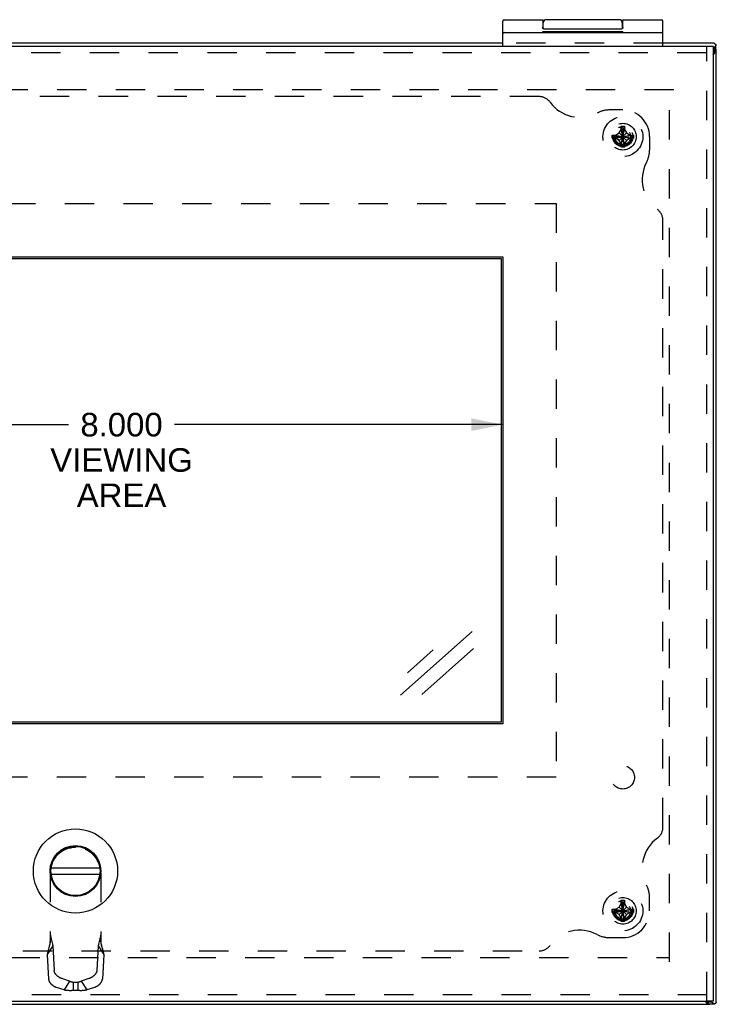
# Model space of a CAD drawing. Header units: inches. Extents: x 0 to 50, y 0 to 32.4.
# Tile 4 of 11: x 17.5 to 24, y 12.6 to 21.9. Entities that reach past the tile are written whole.
import ezdxf

# ---------------------------------------------------------------- set-up
doc = ezdxf.new("R2010")
doc.units = ezdxf.units.IN
doc.header["$LTSCALE"] = 2.75
doc.header["$MEASUREMENT"] = 0
doc.linetypes.add('HIDDEN', pattern=[0.2, 0.1, -0.1])
doc.layers.get('0').update_dxf_attribs({"linetype": 'CONTINUOUS'})
for name, color, linetype in [('DEFAULT_2', 8, 'HIDDEN'), ('DIMENSIONS', 7, 'CONTINUOUS'), ('DOOR_ASSEMBLY', 7, 'CONTINUOUS'), ('SUBPANEL', 7, 'CONTINUOUS')]:
    doc.layers.add(name, color=color, linetype=linetype)
doc.styles.get("Standard").update_dxf_attribs({"font": 'arial.ttf'})
doc.dimstyles.new('DIMSTYLE_3', dxfattribs={"dimtxt": 0.220588, "dimasz": 0.294118, "dimexe": 0.09, "dimexo": 0.07, "dimgap": 0.0375, "dimtad": 0, "dimtih": 1, "dimtoh": 1, "dimdec": 3, "dimzin": 4, "dimdsep": 46, "dimtxsty": 'Standard', "dimblk": '_FILLED', "dimblk1": '_FILLED', "dimblk2": '_FILLED', "dimcen": 0.09, "dimadec": 3, "dimazin": 1, "dimtfac": 1, "dimtdec": 3, "dimtofl": 0, "dimtmove": 0, "dimatfit": 3, "dimldrblk": '_FILLED', "dimfxl": 0, "dimtolj": 1, "dimtzin": 4, "dimarcsym": 0})

# ---------------------------------------------------------------- blocks, each defined once
blk = doc.blocks.new('_FILLED')
at = {"color": 0, "linetype": 'ByBlock'}
blk.add_solid([(0, 0), (-1, 0.2), (-1, -0.2)], dxfattribs=at)
blk = doc.blocks.new('*D7')
at = {"layer": 'DIMENSIONS', "color": 2, "linetype": 'Continuous'}
for p, q in [((14.0078, 18.078), (17.9434, 18.078)), ((22.0078, 18.078), (18.9348, 18.078))]:
    blk.add_line(p, q, dxfattribs=at)
at = {"layer": 'DIMENSIONS', "color": 2, "linetype": 'Continuous', "xscale": 0.2941176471, "yscale": 0.2941176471, "zscale": 0.2941176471, "rotation": 180}
blk.add_blockref('_FILLED', (14.0078, 18.078), dxfattribs=at)
at = {"layer": 'DIMENSIONS', "color": 2, "linetype": 'Continuous', "xscale": 0.2941176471, "yscale": 0.2941176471, "zscale": 0.2941176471}
blk.add_blockref('_FILLED', (22.0078, 18.078), dxfattribs=at)
at = {"layer": 'DIMENSIONS', "color": 2, "linetype": 'Continuous', "insert": (18.4391, 18.1883), "char_height": 0.22059, "width": 1.33255, "attachment_point": 2, "line_spacing_factor": 0.9}
blk.add_mtext('8.000\\PVIEWING\\PAREA', dxfattribs=at)

msp = doc.modelspace()

# ---------------------------------------------------------------- linework, layer by layer
at = {"color": 3, "linetype": 'Continuous'}
for p, q in [((22.0078, 21.6498), (14.0078, 21.6498)), ((23.9868, 21.6498), (23.5078, 21.6498)), ((23.9868, 21.6069), (23.9778, 21.598)), ((24.0078, 12.6708), (24.0078, 21.5898)), ((12.0678, 12.6498), (23.9478, 12.6498)), ((23.9555, 12.6803), (23.9649, 12.6708))]:
    msp.add_line(p, q, dxfattribs=at)
at = {"color": 7, "linetype": 'Continuous'}
for p, q in [((23.9868, 21.6069), (23.9868, 21.5684)), ((24.0029, 21.5814), (24.0029, 21.633)), ((24.0078, 21.5898), (24.0029, 21.5898)), ((24.0078, 21.5806), (24.0029, 21.5806)), ((23.9868, 21.5684), (23.9778, 21.5595)), ((23.9169, 12.6803), (23.9263, 12.6708)), ((23.9649, 12.6708), (23.9263, 12.6708)), ((23.9385, 12.6498), (23.9385, 12.6546)), ((23.9393, 12.6546), (23.9909, 12.6546)), ((23.9478, 12.6498), (23.9478, 12.6546))]:
    msp.add_line(p, q, dxfattribs=at)
at = {"color": 3, "linetype": 'Continuous'}
for points in [[(23.9778, 21.5425), (23.9783, 21.5431), (23.9824, 21.5473), (23.9863, 21.5512), (23.9899, 21.5549), (23.9932, 21.5583), (23.9962, 21.5616), (23.9988, 21.5646), (24.0012, 21.5674), (24.0032, 21.57), (24.0048, 21.5725), (24.0061, 21.5748), (24.007, 21.5769), (24.0076, 21.5788), (24.0078, 21.5806)], [(23.9867, 21.6498), (23.9868, 21.6498), (23.9869, 21.6497), (23.987, 21.6497), (23.9871, 21.6496), (23.9872, 21.6495), (23.9872, 21.6494)], [(23.9868, 21.6069), (23.9887, 21.6096), (23.9906, 21.6121), (23.9925, 21.6146), (23.9944, 21.6171), (23.9963, 21.6194), (23.9982, 21.6217)], [(23.9872, 21.6494), (23.9876, 21.6492), (23.9879, 21.649), (23.9883, 21.6487), (23.9886, 21.6484), (23.989, 21.6481), (23.9893, 21.6477)], [(23.9893, 21.6477), (23.99, 21.6473), (23.9907, 21.6469), (23.9913, 21.6464), (23.992, 21.6459), (23.9926, 21.6453), (23.9933, 21.6448)], [(23.9933, 21.6448), (23.994, 21.6443), (23.9948, 21.6438), (23.9956, 21.6433), (23.9963, 21.6428), (23.9971, 21.6423), (23.9978, 21.6417)], [(23.9978, 21.6417), (23.999, 21.6409), (24.0001, 21.6399), (24.001, 21.6388), (24.0018, 21.6376), (24.0024, 21.6362), (24.0028, 21.6348), (24.0029, 21.6332), (24.0029, 21.633)], [(24.0029, 21.633), (24.0028, 21.6316), (24.0025, 21.6299), (24.002, 21.6282), (24.0013, 21.6265), (24.0004, 21.6248), (23.9994, 21.6232), (23.9982, 21.6217)], [(23.8999, 12.6803), (23.9011, 12.6792), (23.9053, 12.6751), (23.9092, 12.6713), (23.9129, 12.6677), (23.9163, 12.6644), (23.9196, 12.6614), (23.9226, 12.6587), (23.9254, 12.6564), (23.928, 12.6544), (23.9305, 12.6527), (23.9327, 12.6514), (23.9348, 12.6505), (23.9368, 12.65), (23.9385, 12.6498)], [(23.9649, 12.6708), (23.9675, 12.6689), (23.9701, 12.6669), (23.9726, 12.665), (23.975, 12.6631), (23.9774, 12.6612), (23.9797, 12.6593)], [(23.9909, 12.6546), (23.9896, 12.6547), (23.9879, 12.655), (23.9862, 12.6555), (23.9844, 12.6562), (23.9827, 12.6571), (23.9812, 12.6582), (23.9797, 12.6593)], [(23.9997, 12.6597), (23.9989, 12.6585), (23.9979, 12.6574), (23.9968, 12.6565), (23.9956, 12.6557), (23.9942, 12.6551), (23.9927, 12.6548), (23.9912, 12.6546), (23.9909, 12.6546)], [(24.0027, 12.6643), (24.0023, 12.6635), (24.0018, 12.6627), (24.0013, 12.662), (24.0008, 12.6612), (24.0003, 12.6605), (23.9997, 12.6597)], [(24.0057, 12.6682), (24.0053, 12.6675), (24.0048, 12.6669), (24.0044, 12.6662), (24.0038, 12.6656), (24.0033, 12.6649), (24.0027, 12.6643)], [(24.0074, 12.6703), (24.0072, 12.67), (24.0069, 12.6696), (24.0067, 12.6693), (24.0064, 12.6689), (24.006, 12.6686), (24.0057, 12.6682)], [(24.0078, 12.6708), (24.0077, 12.6707), (24.0077, 12.6706), (24.0077, 12.6706), (24.0076, 12.6705), (24.0075, 12.6704), (24.0074, 12.6703)]]:
    msp.add_lwpolyline(points, dxfattribs=at)
at = {"color": 7, "linetype": 'Continuous'}
for points in [[(23.9868, 21.5684), (23.9887, 21.5697), (23.9906, 21.571), (23.9925, 21.5722), (23.9944, 21.5734), (23.9963, 21.5746), (23.9982, 21.5757)], [(24.0029, 21.5814), (24.0029, 21.5808), (24.0027, 21.5802), (24.0023, 21.5795), (24.0019, 21.5788), (24.0012, 21.578), (24.0004, 21.5773), (23.9994, 21.5765), (23.9982, 21.5757)], [(23.9263, 12.6708), (23.9276, 12.6689), (23.9289, 12.6669), (23.9302, 12.665), (23.9314, 12.6631), (23.9326, 12.6612), (23.9337, 12.6593)], [(23.9393, 12.6546), (23.9388, 12.6547), (23.9381, 12.6549), (23.9375, 12.6552), (23.9367, 12.6557), (23.936, 12.6563), (23.9352, 12.6572), (23.9345, 12.6582), (23.9337, 12.6593)]]:
    msp.add_lwpolyline(points, dxfattribs=at)
at = {"layer": 'DEFAULT_2', "color": 8, "linetype": 'HIDDEN'}
for p, q in [((23.5078, 21.6498), (22.0078, 21.6498)), ((23.6107, 21.2121), (12.4478, 21.2121)), ((23.5701, 13.0468), (23.5701, 21.2098)), ((23.0979, 20.8097), (23.1173, 20.8433)), ((23.1173, 20.6755), (23.1482, 20.8741)), ((23.1173, 20.8731), (23.1173, 20.8741)), ((23.1482, 20.6755), (23.1173, 20.8741)), ((23.1173, 20.8433), (23.1173, 20.8731)), ((23.1173, 20.7063), (23.1483, 20.8433)), ((23.1483, 20.7063), (23.1173, 20.8433)), ((23.1328, 20.7748), (23.1328, 20.8488)), ((23.1482, 20.8741), (23.1483, 20.8731)), ((23.1483, 20.8731), (23.1483, 20.8433)), ((23.1483, 20.8433), (23.1677, 20.8097)), ((23.0335, 20.7593), (23.232, 20.7903)), ((23.0335, 20.7903), (23.0345, 20.7903)), ((23.0335, 20.7903), (23.232, 20.7593)), ((23.0345, 20.7593), (23.0335, 20.7593)), ((23.0345, 20.7903), (23.0643, 20.7903)), ((23.0643, 20.7593), (23.0345, 20.7593)), ((23.0388, 20.7748), (23.1328, 20.7748)), ((23.0643, 20.7903), (23.0979, 20.8097)), ((23.0643, 20.7593), (23.2013, 20.7903)), ((23.0643, 20.7903), (23.2013, 20.7593)), ((23.0979, 20.7399), (23.0643, 20.7593)), ((23.0979, 20.7399), (23.1677, 20.8097)), ((23.1677, 20.7399), (23.0979, 20.8097)), ((23.1677, 20.8097), (23.2013, 20.7903)), ((23.2013, 20.7593), (23.1677, 20.7399)), ((23.2013, 20.7903), (23.231, 20.7903)), ((23.231, 20.7593), (23.2013, 20.7593)), ((23.231, 20.7903), (23.232, 20.7903)), ((23.232, 20.7593), (23.231, 20.7593)), ((23.1173, 20.7063), (23.0979, 20.7399)), ((23.1173, 20.6765), (23.1173, 20.7063)), ((23.1173, 20.6755), (23.1173, 20.6765)), ((23.1483, 20.6765), (23.1482, 20.6755)), ((23.1677, 20.7399), (23.1483, 20.7063)), ((23.1483, 20.7063), (23.1483, 20.6765)), ((23.0643, 13.5403), (23.0979, 13.5597)), ((23.0979, 13.5597), (23.1173, 13.5933)), ((23.0979, 13.5597), (23.1677, 13.4899)), ((23.0979, 13.4899), (23.1677, 13.5597)), ((23.1482, 13.4255), (23.1173, 13.6241)), ((23.1173, 13.6231), (23.1173, 13.6241)), ((23.1173, 13.4255), (23.1482, 13.6241)), ((23.1173, 13.5933), (23.1173, 13.6231)), ((23.1483, 13.4563), (23.1173, 13.5933)), ((23.1173, 13.4563), (23.1483, 13.5933)), ((23.1328, 13.5248), (23.1328, 13.5988)), ((23.1482, 13.6241), (23.1483, 13.6231)), ((23.1483, 13.6231), (23.1483, 13.5933)), ((23.1483, 13.5933), (23.1677, 13.5597)), ((23.1677, 13.5597), (23.2013, 13.5403)), ((23.0335, 13.5093), (23.232, 13.5403)), ((23.0335, 13.5403), (23.0345, 13.5403)), ((23.0335, 13.5403), (23.232, 13.5093)), ((23.0345, 13.5093), (23.0335, 13.5093)), ((23.0345, 13.5403), (23.0643, 13.5403)), ((23.0643, 13.5093), (23.0345, 13.5093)), ((23.0388, 13.5248), (23.1328, 13.5248)), ((23.0643, 13.5093), (23.2013, 13.5403)), ((23.0643, 13.5403), (23.2013, 13.5093)), ((23.0979, 13.4899), (23.0643, 13.5093)), ((23.1173, 13.4563), (23.0979, 13.4899)), ((23.1677, 13.4899), (23.1483, 13.4563)), ((23.2013, 13.5093), (23.1677, 13.4899)), ((23.2013, 13.5403), (23.231, 13.5403)), ((23.231, 13.5093), (23.2013, 13.5093)), ((23.231, 13.5403), (23.232, 13.5403)), ((23.232, 13.5093), (23.231, 13.5093)), ((23.1173, 13.4265), (23.1173, 13.4563)), ((23.1173, 13.4255), (23.1173, 13.4265)), ((23.1483, 13.4265), (23.1482, 13.4255)), ((23.1483, 13.4563), (23.1483, 13.4265)), ((12.4478, 13.0874), (23.5678, 13.0874))]:
    msp.add_line(p, q, dxfattribs=at)
for points in [[(23.1296, 20.8597), (23.1256, 20.8607), (23.1213, 20.8613), (23.1167, 20.8618), (23.1118, 20.862), (23.1067, 20.8618), (23.1014, 20.8612), (23.0961, 20.8602), (23.0908, 20.8589)], [(23.1173, 20.8741), (23.1199, 20.8741), (23.1224, 20.8742), (23.125, 20.8742), (23.1276, 20.8743), (23.1302, 20.8743), (23.1328, 20.8743)], [(23.1296, 20.8597), (23.1304, 20.8568), (23.1312, 20.8541), (23.132, 20.8514), (23.1328, 20.8488)], [(23.1328, 20.8743), (23.1354, 20.8743), (23.1379, 20.8743), (23.1405, 20.8742), (23.1431, 20.8742), (23.1457, 20.8741), (23.1482, 20.8741)], [(23.0335, 20.7593), (23.0334, 20.7645), (23.0333, 20.7696), (23.0333, 20.7748), (23.0333, 20.78), (23.0334, 20.7851), (23.0335, 20.7903)], [(23.232, 20.7903), (23.2322, 20.7851), (23.2322, 20.78), (23.2323, 20.7748), (23.2322, 20.7696), (23.2322, 20.7645), (23.232, 20.7593)], [(23.1328, 20.6753), (23.1302, 20.6753), (23.1276, 20.6753), (23.125, 20.6753), (23.1224, 20.6754), (23.1199, 20.6754), (23.1173, 20.6755)], [(23.1482, 20.6755), (23.1457, 20.6754), (23.1431, 20.6754), (23.1405, 20.6753), (23.1379, 20.6753), (23.1354, 20.6753), (23.1328, 20.6753)], [(23.1296, 13.6097), (23.1256, 13.6107), (23.1213, 13.6113), (23.1167, 13.6118), (23.1118, 13.612), (23.1067, 13.6118), (23.1014, 13.6112), (23.0961, 13.6102), (23.0908, 13.6089)], [(23.1173, 13.6241), (23.1199, 13.6241), (23.1224, 13.6242), (23.125, 13.6242), (23.1276, 13.6243), (23.1302, 13.6243), (23.1328, 13.6243)], [(23.1296, 13.6097), (23.1304, 13.6068), (23.1312, 13.6041), (23.132, 13.6014), (23.1328, 13.5988)], [(23.1328, 13.6243), (23.1354, 13.6243), (23.1379, 13.6243), (23.1405, 13.6242), (23.1431, 13.6242), (23.1457, 13.6241), (23.1482, 13.6241)], [(23.0335, 13.5093), (23.0334, 13.5145), (23.0333, 13.5196), (23.0333, 13.5248), (23.0333, 13.53), (23.0334, 13.5351), (23.0335, 13.5403)], [(23.232, 13.5403), (23.2322, 13.5351), (23.2322, 13.53), (23.2323, 13.5248), (23.2322, 13.5196), (23.2322, 13.5145), (23.232, 13.5093)], [(23.1328, 13.4253), (23.1302, 13.4253), (23.1276, 13.4253), (23.125, 13.4253), (23.1224, 13.4254), (23.1199, 13.4254), (23.1173, 13.4255)], [(23.1482, 13.4255), (23.1457, 13.4254), (23.1431, 13.4254), (23.1405, 13.4253), (23.1379, 13.4253), (23.1354, 13.4253), (23.1328, 13.4253)]]:
    msp.add_lwpolyline(points, dxfattribs=at)
for centre, radius in [((23.1328, 20.7748), 0.1865), ((23.1328, 20.7748), 0.094), ((23.1328, 13.5248), 0.1865), ((23.1328, 13.5248), 0.094)]:
    msp.add_circle(centre, radius, dxfattribs=at)
for centre, radius, end in [((23.1328, 20.7748), 0.085, 92.16181), ((23.1328, 20.7748), 0.074, 90), ((23.1328, 13.5248), 0.085, 92.16181), ((23.1328, 13.5248), 0.074, 90)]:
    msp.add_arc(centre, radius, 180, end, dxfattribs=at)
at = {"layer": 'DIMENSIONS', "color": 7, "linetype": 'Continuous'}
for p, q in [((21.0521, 15.5448), (21.7216, 16.1399)), ((21.1155, 15.7532), (21.3584, 15.969)), ((21.7348, 15.9819), (21.2504, 15.5513))]:
    msp.add_line(p, q, dxfattribs=at)
at = {"layer": 'DOOR_ASSEMBLY', "color": 7, "linetype": 'Continuous'}
for p, q in [((22.0078, 21.6203), (22.0078, 21.8572)), ((22.0208, 21.8702), (22.3828, 21.8702)), ((22.3828, 21.8702), (22.3828, 21.8003)), ((23.0978, 21.8702), (22.4178, 21.8702)), ((23.1328, 21.8702), (23.4948, 21.8702)), ((23.1328, 21.8009), (23.1328, 21.8702)), ((23.5078, 21.6203), (23.5078, 21.8572)), ((22.3878, 21.7907), (22.3843, 21.7907)), ((22.3846, 21.7503), (22.3846, 21.7603)), ((22.3846, 21.7603), (23.1338, 21.7603)), ((22.3878, 21.7862), (22.3878, 21.8402)), ((22.3928, 21.7847), (23.1228, 21.7847)), ((22.6329, 21.7503), (22.6329, 21.7603)), ((22.6473, 21.7503), (22.6473, 21.7603)), ((22.8824, 21.7503), (22.8824, 21.7603)), ((23.0304, 21.7503), (23.0304, 21.7603)), ((23.1278, 21.8402), (23.1278, 21.7862)), ((23.1312, 21.7907), (23.1278, 21.7907)), ((23.1284, 21.7503), (23.1284, 21.7603)), ((23.1338, 21.7503), (23.1338, 21.7603)), ((22.0208, 21.7503), (23.4948, 21.7503)), ((23.9778, 21.6203), (23.9178, 21.6203)), ((14.0234, 19.6347), (21.9921, 19.6347)), ((21.9921, 19.6347), (21.9921, 15.291)), ((21.9921, 15.291), (14.0234, 15.291)), ((17.7797, 13.9281), (18.2358, 13.9281)), ((17.7797, 13.8686), (18.2358, 13.8686)), ((23.9778, 12.6803), (23.9178, 12.6803))]:
    msp.add_line(p, q, dxfattribs=at)
at = {"layer": 'DOOR_ASSEMBLY', "color": 3, "linetype": 'Continuous'}
for p, q in [((23.9178, 21.6203), (12.0978, 21.6203)), ((23.9778, 21.6203), (23.9778, 12.6803)), ((14.0078, 19.6503), (22.0078, 19.6503)), ((22.0078, 19.6503), (22.0078, 15.2753)), ((22.0078, 15.2753), (14.0078, 15.2753)), ((12.0978, 12.6803), (23.9178, 12.6803))]:
    msp.add_line(p, q, dxfattribs=at)
at = {"layer": 'DOOR_ASSEMBLY', "color": 8, "linetype": 'HIDDEN'}
for p, q in [((23.9178, 12.6803), (23.9178, 21.6203)), ((23.9178, 21.5603), (12.0978, 21.5603)), ((13.5078, 20.1503), (22.5078, 20.1503)), ((22.5078, 20.1503), (22.5078, 14.7753)), ((22.5078, 14.7753), (13.5078, 14.7753)), ((18.008, 14.1183), (18.0076, 14.1183)), ((17.7716, 13.8823), (17.7716, 13.2294)), ((18.244, 13.8823), (18.244, 13.2294)), ((17.7945, 13.1987), (17.7428, 13.1172)), ((17.7625, 13.1944), (17.7591, 13.1815)), ((17.7945, 13.1987), (17.8077, 12.966)), ((18.221, 13.1987), (18.2078, 12.966)), ((18.221, 13.1987), (18.2727, 13.1172)), ((17.7428, 13.1172), (17.756, 12.8845)), ((17.7591, 13.1815), (17.756, 13.1697)), ((18.2727, 13.1172), (18.2595, 12.8845)), ((17.9528, 12.8655), (17.8813, 12.8902)), ((17.9528, 12.8655), (17.9011, 12.784)), ((18.0299, 12.8547), (17.9856, 12.8547)), ((17.9856, 12.8547), (17.9856, 12.7788)), ((18.0299, 12.8547), (18.0299, 12.7788)), ((18.1342, 12.8902), (18.0627, 12.8655)), ((18.0627, 12.8655), (18.1144, 12.784)), ((12.0978, 12.7403), (23.9178, 12.7403)), ((17.9011, 12.784), (17.8296, 12.8087)), ((18.0299, 12.7788), (17.9856, 12.7788)), ((18.1859, 12.8087), (18.1144, 12.784))]:
    msp.add_line(p, q, dxfattribs=at)
at = {"layer": 'DOOR_ASSEMBLY', "color": 7, "linetype": 'Continuous'}
for points in [[(22.3928, 21.7847), (22.3927, 21.7847), (22.3925, 21.7847), (22.3924, 21.7847), (22.3923, 21.7847), (22.3922, 21.7847), (22.3921, 21.7847), (22.392, 21.7847), (22.3919, 21.7847), (22.3918, 21.7847), (22.3917, 21.7847), (22.3916, 21.7847), (22.3915, 21.7848), (22.3914, 21.7848), (22.3913, 21.7848), (22.3912, 21.7848), (22.391, 21.7848), (22.3909, 21.7848), (22.3908, 21.7849), (22.3907, 21.7849), (22.3906, 21.7849), (22.3905, 21.785), (22.3904, 21.785), (22.3903, 21.785), (22.3902, 21.785), (22.39, 21.7851), (22.3899, 21.7851), (22.3898, 21.7852), (22.3897, 21.7852), (22.3896, 21.7852), (22.3895, 21.7853), (22.3894, 21.7853), (22.3892, 21.7854), (22.3891, 21.7854), (22.389, 21.7855), (22.3889, 21.7855), (22.3888, 21.7856), (22.3887, 21.7857), (22.3885, 21.7857), (22.3884, 21.7858), (22.3883, 21.7859), (22.3882, 21.7859), (22.3881, 21.786), (22.3879, 21.7861), (22.3878, 21.7862), (22.3877, 21.7863), (22.3876, 21.7863), (22.3875, 21.7864), (22.3873, 21.7865), (22.3872, 21.7866), (22.3871, 21.7867), (22.387, 21.7868), (22.3868, 21.7869), (22.3867, 21.7871), (22.3866, 21.7872), (22.3865, 21.7873), (22.3864, 21.7874), (22.3862, 21.7876), (22.3861, 21.7877), (22.386, 21.7878), (22.3859, 21.788), (22.3857, 21.7881), (22.3856, 21.7883), (22.3855, 21.7885), (22.3854, 21.7886), (22.3853, 21.7888), (22.3851, 21.789), (22.385, 21.7892), (22.3849, 21.7894), (22.3848, 21.7896), (22.3847, 21.7898), (22.3846, 21.79), (22.3845, 21.7903), (22.3844, 21.7905), (22.3843, 21.7907), (22.3842, 21.791), (22.3841, 21.7913), (22.384, 21.7915), (22.3839, 21.7918), (22.3838, 21.7921), (22.3837, 21.7924), (22.3836, 21.7928), (22.3835, 21.7931), (22.3834, 21.7934), (22.3833, 21.7938), (22.3833, 21.7942), (22.3832, 21.7946), (22.3831, 21.795), (22.3831, 21.7954), (22.383, 21.7959), (22.383, 21.7964), (22.3829, 21.7969), (22.3829, 21.7974), (22.3828, 21.798), (22.3828, 21.7985), (22.3828, 21.7991), (22.3828, 21.7997), (22.3828, 21.8003)], [(23.1328, 21.8009), (23.1328, 21.8003), (23.1327, 21.7997), (23.1327, 21.7991), (23.1327, 21.7985), (23.1327, 21.798), (23.1327, 21.7974), (23.1326, 21.7969), (23.1326, 21.7964), (23.1325, 21.7959), (23.1325, 21.7954), (23.1324, 21.795), (23.1323, 21.7946), (23.1323, 21.7942), (23.1322, 21.7938), (23.1321, 21.7934), (23.132, 21.7931), (23.1319, 21.7928), (23.1319, 21.7924), (23.1318, 21.7921), (23.1317, 21.7918), (23.1316, 21.7915), (23.1315, 21.7913), (23.1314, 21.791), (23.1313, 21.7907), (23.1312, 21.7905), (23.1311, 21.7903), (23.1309, 21.79), (23.1308, 21.7898), (23.1307, 21.7896), (23.1306, 21.7894), (23.1305, 21.7892), (23.1304, 21.789), (23.1303, 21.7888), (23.1301, 21.7886), (23.13, 21.7885), (23.1299, 21.7883), (23.1298, 21.7881), (23.1297, 21.788), (23.1295, 21.7878), (23.1294, 21.7877), (23.1293, 21.7876), (23.1292, 21.7874), (23.129, 21.7873), (23.1289, 21.7872), (23.1288, 21.7871), (23.1287, 21.7869), (23.1286, 21.7868), (23.1284, 21.7867), (23.1283, 21.7866), (23.1282, 21.7865), (23.1281, 21.7864), (23.1279, 21.7863), (23.1278, 21.7863), (23.1277, 21.7862), (23.1276, 21.7861), (23.1275, 21.786), (23.1273, 21.7859), (23.1272, 21.7859), (23.1271, 21.7858), (23.127, 21.7857), (23.1269, 21.7857), (23.1267, 21.7856), (23.1266, 21.7855), (23.1265, 21.7855), (23.1264, 21.7854), (23.1263, 21.7854), (23.1262, 21.7853), (23.126, 21.7853), (23.1259, 21.7852), (23.1258, 21.7852), (23.1257, 21.7852), (23.1256, 21.7851), (23.1255, 21.7851), (23.1254, 21.785), (23.1253, 21.785), (23.1251, 21.785), (23.125, 21.785), (23.1249, 21.7849), (23.1248, 21.7849), (23.1247, 21.7849), (23.1246, 21.7848), (23.1245, 21.7848), (23.1244, 21.7848), (23.1243, 21.7848), (23.1242, 21.7848), (23.124, 21.7848), (23.1239, 21.7847), (23.1238, 21.7847), (23.1237, 21.7847), (23.1236, 21.7847), (23.1235, 21.7847), (23.1234, 21.7847), (23.1233, 21.7847), (23.1232, 21.7847), (23.1231, 21.7847), (23.123, 21.7847), (23.1229, 21.7847), (23.1228, 21.7847)]]:
    msp.add_lwpolyline(points, dxfattribs=at)
at = {"layer": 'DOOR_ASSEMBLY', "color": 8, "linetype": 'HIDDEN'}
for points in [[(17.7716, 13.3052), (17.7743, 13.2914), (17.7771, 13.2777), (17.7798, 13.2642), (17.7826, 13.2508), (17.7855, 13.2375), (17.7884, 13.2244), (17.7914, 13.2115), (17.7945, 13.1987)], [(18.244, 13.3052), (18.2412, 13.2914), (18.2385, 13.2777), (18.2357, 13.2642), (18.2329, 13.2508), (18.23, 13.2375), (18.2271, 13.2244), (18.2241, 13.2115), (18.221, 13.1987)], [(17.7716, 13.2744), (17.7715, 13.268), (17.7713, 13.2613), (17.771, 13.2546), (17.7705, 13.2479), (17.7699, 13.2412), (17.7692, 13.2345), (17.7684, 13.2277), (17.7674, 13.221), (17.7663, 13.2144), (17.7651, 13.2077), (17.7637, 13.201), (17.7623, 13.1944), (17.7607, 13.1878), (17.7591, 13.1815)], [(17.7716, 13.2294), (17.7693, 13.2204), (17.767, 13.2116), (17.7648, 13.203), (17.7625, 13.1944)], [(18.2564, 13.1815), (18.2548, 13.1878), (18.2532, 13.1944), (18.2518, 13.201), (18.2504, 13.2077), (18.2492, 13.2144), (18.2481, 13.221), (18.2472, 13.2277), (18.2463, 13.2345), (18.2456, 13.2412), (18.245, 13.2479), (18.2445, 13.2546), (18.2442, 13.2613), (18.244, 13.268), (18.244, 13.2744)], [(18.244, 13.2294), (18.2462, 13.2204), (18.2485, 13.2116), (18.2508, 13.203), (18.253, 13.1944), (18.2595, 13.1697)], [(17.756, 13.1697), (17.7539, 13.1618), (17.7519, 13.154), (17.7499, 13.1463), (17.748, 13.1388), (17.7462, 13.1315), (17.7445, 13.1243), (17.7428, 13.1172)], [(18.2595, 13.1697), (18.2616, 13.1618), (18.2636, 13.154), (18.2656, 13.1463), (18.2675, 13.1388), (18.2693, 13.1315), (18.2711, 13.1243), (18.2727, 13.1172)], [(17.8813, 12.8902), (17.8791, 12.891), (17.8769, 12.8918), (17.8747, 12.8927), (17.8724, 12.8937), (17.8702, 12.8946), (17.868, 12.8957), (17.8658, 12.8968), (17.8637, 12.8979), (17.8615, 12.899), (17.8593, 12.9003), (17.8572, 12.9015), (17.8551, 12.9028), (17.853, 12.9041), (17.851, 12.9055), (17.8489, 12.9069), (17.8469, 12.9083), (17.8449, 12.9098), (17.843, 12.9113), (17.8411, 12.9128), (17.8392, 12.9144), (17.8374, 12.9159), (17.8356, 12.9176), (17.8339, 12.9192), (17.8322, 12.9208), (17.8305, 12.9225), (17.8289, 12.9242), (17.8273, 12.9259), (17.8258, 12.9276), (17.8244, 12.9294), (17.8229, 12.9311), (17.8216, 12.9329), (17.8203, 12.9347), (17.8191, 12.9364), (17.8179, 12.9382), (17.8168, 12.94), (17.8157, 12.9418), (17.8147, 12.9436), (17.8138, 12.9454), (17.8129, 12.9472), (17.8121, 12.9489), (17.8114, 12.9507), (17.8107, 12.9525), (17.8101, 12.9542), (17.8095, 12.9559), (17.8091, 12.9577), (17.8087, 12.9594), (17.8083, 12.9611), (17.8081, 12.9627), (17.8079, 12.9644), (17.8077, 12.966)], [(18.2078, 12.966), (18.2077, 12.9644), (18.2075, 12.9627), (18.2072, 12.9611), (18.2069, 12.9594), (18.2065, 12.9577), (18.206, 12.9559), (18.2054, 12.9542), (18.2048, 12.9525), (18.2042, 12.9507), (18.2034, 12.9489), (18.2026, 12.9472), (18.2018, 12.9454), (18.2008, 12.9436), (18.1998, 12.9418), (18.1988, 12.94), (18.1976, 12.9382), (18.1965, 12.9364), (18.1952, 12.9347), (18.1939, 12.9329), (18.1926, 12.9311), (18.1912, 12.9294), (18.1897, 12.9276), (18.1882, 12.9259), (18.1866, 12.9242), (18.185, 12.9225), (18.1834, 12.9208), (18.1817, 12.9192), (18.1799, 12.9176), (18.1781, 12.9159), (18.1763, 12.9144), (18.1744, 12.9128), (18.1725, 12.9113), (18.1706, 12.9098), (18.1686, 12.9083), (18.1666, 12.9069), (18.1646, 12.9055), (18.1625, 12.9041), (18.1604, 12.9028), (18.1583, 12.9015), (18.1562, 12.9003), (18.154, 12.899), (18.1519, 12.8979), (18.1497, 12.8968), (18.1475, 12.8957), (18.1453, 12.8946), (18.1431, 12.8937), (18.1409, 12.8927), (18.1386, 12.8918), (18.1364, 12.891), (18.1342, 12.8902)], [(17.756, 12.8845), (17.7561, 12.8829), (17.7563, 12.8812), (17.7566, 12.8795), (17.7569, 12.8779), (17.7573, 12.8762), (17.7578, 12.8744), (17.7584, 12.8727), (17.759, 12.8709), (17.7596, 12.8692), (17.7604, 12.8674), (17.7612, 12.8656), (17.7621, 12.8639), (17.763, 12.8621), (17.764, 12.8603), (17.765, 12.8585), (17.7662, 12.8567), (17.7673, 12.8549), (17.7686, 12.8532), (17.7699, 12.8514), (17.7712, 12.8496), (17.7726, 12.8479), (17.7741, 12.8461), (17.7756, 12.8444), (17.7772, 12.8427), (17.7788, 12.841), (17.7804, 12.8393), (17.7821, 12.8377), (17.7839, 12.836), (17.7857, 12.8344), (17.7875, 12.8328), (17.7894, 12.8313), (17.7913, 12.8298), (17.7932, 12.8283), (17.7952, 12.8268), (17.7972, 12.8254), (17.7992, 12.824), (17.8013, 12.8226), (17.8034, 12.8213), (17.8055, 12.82), (17.8076, 12.8187), (17.8098, 12.8175), (17.8119, 12.8164), (17.8141, 12.8152), (17.8163, 12.8142), (17.8185, 12.8131), (17.8207, 12.8121), (17.823, 12.8112), (17.8252, 12.8103), (17.8274, 12.8095), (17.8296, 12.8087)], [(17.9856, 12.8547), (17.9832, 12.8551), (17.9808, 12.8556), (17.9784, 12.8562), (17.976, 12.8568), (17.9736, 12.8574), (17.9712, 12.8581), (17.9688, 12.8589), (17.9665, 12.8597), (17.9642, 12.8605), (17.9618, 12.8614), (17.9595, 12.8624), (17.9573, 12.8634), (17.955, 12.8644), (17.9528, 12.8655)], [(18.0627, 12.8655), (18.0605, 12.8644), (18.0582, 12.8634), (18.056, 12.8624), (18.0537, 12.8614), (18.0514, 12.8605), (18.049, 12.8597), (18.0467, 12.8589), (18.0443, 12.8581), (18.0419, 12.8574), (18.0395, 12.8568), (18.0371, 12.8562), (18.0347, 12.8556), (18.0323, 12.8551), (18.0299, 12.8547)], [(18.1859, 12.8087), (18.1881, 12.8095), (18.1903, 12.8103), (18.1926, 12.8112), (18.1948, 12.8121), (18.197, 12.8131), (18.1992, 12.8142), (18.2014, 12.8152), (18.2036, 12.8164), (18.2057, 12.8175), (18.2079, 12.8187), (18.21, 12.82), (18.2121, 12.8213), (18.2142, 12.8226), (18.2163, 12.824), (18.2183, 12.8254), (18.2203, 12.8268), (18.2223, 12.8283), (18.2242, 12.8298), (18.2261, 12.8313), (18.228, 12.8328), (18.2298, 12.8344), (18.2316, 12.836), (18.2334, 12.8377), (18.2351, 12.8393), (18.2367, 12.841), (18.2383, 12.8427), (18.2399, 12.8444), (18.2414, 12.8461), (18.2429, 12.8479), (18.2443, 12.8496), (18.2456, 12.8514), (18.2469, 12.8532), (18.2482, 12.8549), (18.2494, 12.8567), (18.2505, 12.8585), (18.2515, 12.8603), (18.2525, 12.8621), (18.2535, 12.8639), (18.2543, 12.8656), (18.2551, 12.8674), (18.2559, 12.8692), (18.2566, 12.8709), (18.2572, 12.8727), (18.2577, 12.8744), (18.2582, 12.8762), (18.2586, 12.8779), (18.2589, 12.8795), (18.2592, 12.8812), (18.2594, 12.8829), (18.2595, 12.8845)], [(17.9856, 12.7788), (17.9808, 12.7784), (17.9759, 12.778), (17.971, 12.7777), (17.9662, 12.7775), (17.9614, 12.7774), (17.9565, 12.7774), (17.9517, 12.7774), (17.947, 12.7776), (17.9422, 12.7778), (17.9375, 12.7781), (17.9328, 12.7786), (17.9281, 12.7791), (17.9235, 12.7797), (17.9189, 12.7804), (17.9144, 12.7811), (17.9099, 12.782), (17.9055, 12.783), (17.9011, 12.784)], [(18.1144, 12.784), (18.1105, 12.7831), (18.1065, 12.7822), (18.1025, 12.7814), (18.0984, 12.7807), (18.0943, 12.78), (18.0902, 12.7794), (18.086, 12.7789), (18.0818, 12.7785), (18.0776, 12.7781), (18.0733, 12.7778), (18.069, 12.7776), (18.0647, 12.7775), (18.0604, 12.7774), (18.0561, 12.7774), (18.0517, 12.7774), (18.0474, 12.7776), (18.043, 12.7778), (18.0386, 12.7781), (18.0343, 12.7784), (18.0299, 12.7788)]]:
    msp.add_lwpolyline(points, dxfattribs=at)
at = {"layer": 'DOOR_ASSEMBLY', "color": 7, "linetype": 'Continuous'}
for radius in [0.3941, 0.2375, 0.23]:
    msp.add_circle((18.0078, 13.8983), radius, dxfattribs=at)
for centre, radius, start, end in [((22.0208, 21.8572), 0.013, 90, 180), ((22.4178, 21.8402), 0.03, 90, 180), ((23.0978, 21.8402), 0.03, 0, 90), ((23.4948, 21.8572), 0.013, 0, 90), ((22.0208, 21.7373), 0.013, 90, 180), ((23.4948, 21.7373), 0.013, 0, 90)]:
    msp.add_arc(centre, radius, start, end, dxfattribs=at)
at = {"layer": 'DOOR_ASSEMBLY', "color": 8, "linetype": 'HIDDEN'}
for centre, start, end in [((18.0076, 13.8823), 90, 180), ((18.008, 13.8823), 0, 90)]:
    msp.add_arc(centre, 0.236, start, end, dxfattribs=at)
at = {"layer": 'SUBPANEL', "color": 8, "linetype": 'HIDDEN'}
for p, q in [((22.35, 21.1498), (13.6655, 21.1498)), ((23.1328, 21.0248), (23.0078, 21.0248)), ((23.3828, 20.7748), (23.3828, 20.6498)), ((23.5078, 14.3076), (23.5078, 19.992)), ((23.3828, 13.5248), (23.3828, 13.6498)), ((23.0078, 13.2748), (23.1328, 13.2748)), ((13.6655, 13.1498), (22.35, 13.1498))]:
    msp.add_line(p, q, dxfattribs=at)
for centre, radius in [((23.1328, 20.7748), 0.125), ((23.1328, 14.7748), 0.109), ((23.1328, 13.5248), 0.125)]:
    msp.add_circle(centre, radius, dxfattribs=at)
for centre, radius, start, end in [((22.35, 21.0248), 0.125, 35.8987, 90), ((22.7299, 21.2998), 0.344, 215.8987, 297.89109), ((23.0078, 20.7748), 0.25, 90, 117.89109), ((23.1328, 20.7748), 0.25, 0, 90), ((23.1328, 20.6498), 0.25, 332.10891, 360), ((23.6578, 20.3719), 0.344, 152.10891, 234.1013), ((23.3828, 19.992), 0.125, 0, 54.1013), ((23.3828, 14.3076), 0.125, 305.8987, 360), ((23.6578, 13.9277), 0.344, 125.8987, 207.89109), ((23.1328, 13.6498), 0.25, 0, 27.89109), ((23.1328, 13.5248), 0.25, 270, 360), ((22.7299, 12.9998), 0.344, 62.10891, 144.1013), ((23.0078, 13.5248), 0.25, 242.10891, 270), ((22.35, 13.2748), 0.125, 270, 324.1013)]:
    msp.add_arc(centre, radius, start, end, dxfattribs=at)

# ---------------------------------------------------------------- dimensions: what is measured, and where the dimension line sits
at = {"layer": 'DIMENSIONS', "color": 2, "linetype": 'Continuous'}
dim = msp.add_linear_dim(base=(14.0078, 18.078), p1=(22.0078, 19.6503), p2=(14.0078, 19.6503), angle=180, text='<>\\PVIEWING\\PAREA', dimstyle='DIMSTYLE_3', dxfattribs=at)
dim.commit()
dim.dimension.update_dxf_attribs({"geometry": '*D7', "text_midpoint": (18.4391, 17.7471), "dimtype": 160})

doc.saveas('drawing.dxf')
